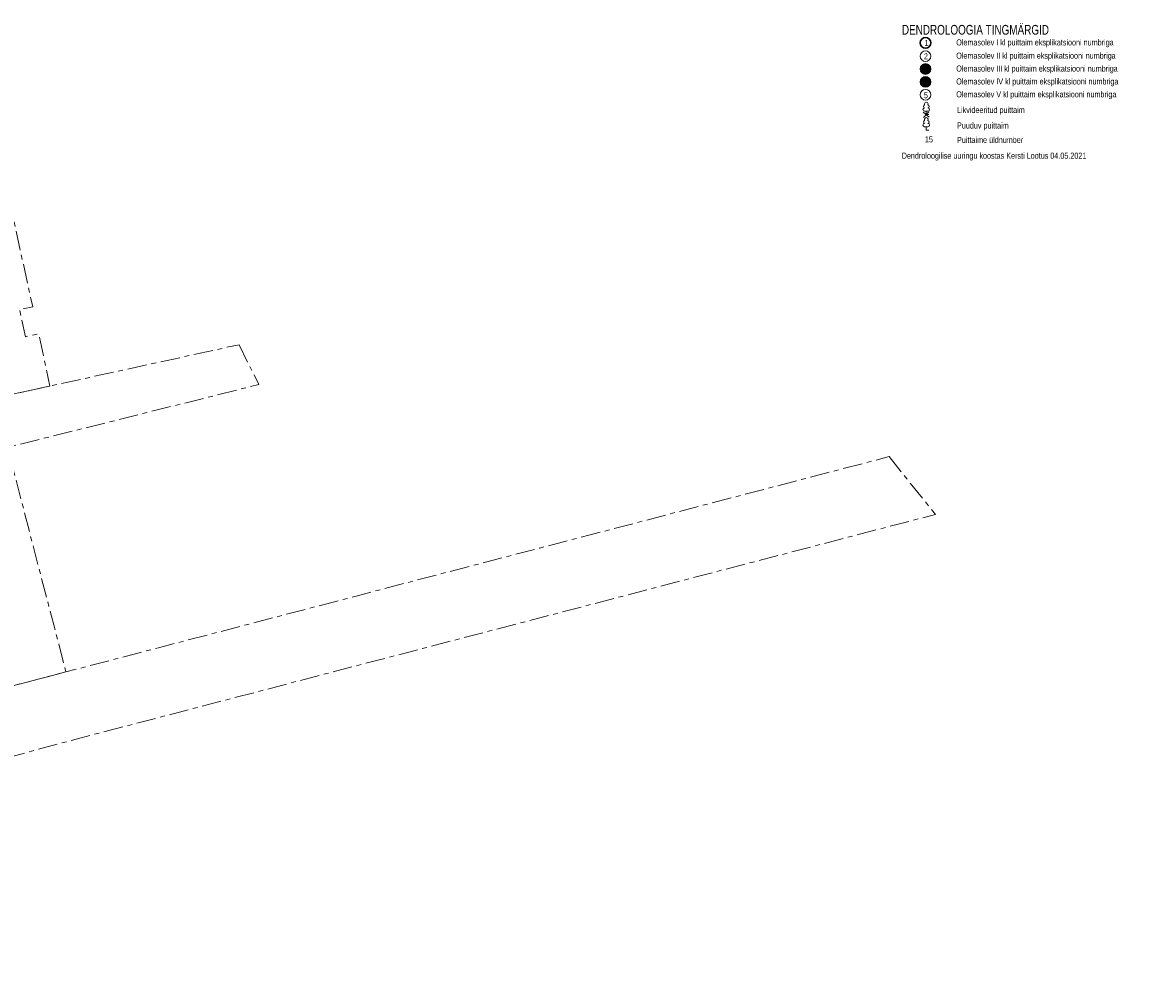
# Model space of a CAD drawing. Header units: metres. Extents: x 738076 to 738809, y 6589688 to 6590318.
# Tile 169 of 187: x 738560 to 738794, y 6589943 to 6590139. Entities that reach past the tile are written whole.
import ezdxf

# ---------------------------------------------------------------- set-up
doc = ezdxf.new("R2010")
doc.units = ezdxf.units.M
doc.linetypes.add('KATASTRIPIIR', pattern=[7, 4, -1, 1, -1])
for name, color, linetype, lineweight in [('_GE (2D)', 7, 'Continuous', 5), ('_MA-tingm2rgid (2D)', 7, 'Continuous', 5), ('_MA-tingm2rgid (2D)-1', 7, 'Continuous', 5), ('MA-MA tekst', 7, 'Continuous', 13), ('None', 7, 'Continuous', 5)]:
    doc.layers.add(name, color=color, linetype=linetype, lineweight=lineweight)
for name, color, linetype, lineweight, true_color in [('DE-MA dendro Puittaim I', 1, 'Continuous', 30, 0xff0000), ('DE-MA dendro Puittaim II', 7, 'Continuous', 18, 0x7fbfff), ('DE-MA dendro Puittaim III', 7, 'Continuous', 18, 0x33cc00), ('DE-MA dendro Puittaim IV', 30, 'Continuous', 18, 0xff7f00), ('DE-MA dendro Puittaim V', 7, 'Continuous', 18, 0x995f4c), ('DE-MA dendro Puunumber', 250, 'Continuous', 5, 0x333333), ('DE-MA haljastus puu', 7, 'Continuous', 9, 0x6c7c59), ('GE-PIIR', 7, 'Continuous', 18, 0xcc6600)]:
    doc.layers.add(name, color=color, linetype=linetype, lineweight=lineweight, true_color=true_color)
doc.styles.add('Swis721 LtCn BT', font='Swis721 LtCn BT')

# ---------------------------------------------------------------- blocks, each defined once
blk = doc.blocks.new('GE')
at = {"layer": 'GE-PIIR', "linetype": 'KATASTRIPIIR', "flags": 128}
for points in [[(99.41, 120.94), (138.35, 129.47), (139.72, 123.22), (149.74, 77.55), (147.06, 77), (148.22, 71.36), (150.97, 71.95), (153.31, 61.16), (114.38, 52.63), (99.41, 120.94)], [(192.4, 69.72), (196.5, 61.48), (144.53, 48.48), (115.05, 41.12), (114.38, 52.63), (153.31, 61.16), (192.4, 69.72)], [(144.53, 48.48), (156.62, 2.06), (125.53, -6.08), (115.05, 41.12), (144.53, 48.48)], [(326.83, 46.58), (336.39, 34.62), (221.1, 4.49), (187.91, -4.21), (158.97, -11.76), (141.69, -16.43), (102.97, -25.52), (54.34, -36.95), (24.07, -44.05), (-24.41, -55.44), (-44.94, -60.27), (-47.16, -46.41), (-25.45, -42.49), (16.11, -32.53), (106.5, -11.2), (125.53, -6.08), (156.62, 2.06), (158.76, 2.62), (175.76, 7.07), (208.18, 15.54), (216.63, 17.75), (254.6, 27.68), (264.76, 30.34), (326.83, 46.58)]]:
    blk.add_lwpolyline(points, dxfattribs=at)
blk = doc.blocks.new('GE (2D)')
at = {"layer": 'None', "color": 7, "transparency": 33554687}
blk.add_blockref('GE', (-2154003.72, -6234741.73, 4.5), dxfattribs=at)
blk = doc.blocks.new('likvideerunudpuu-1')
at = {"layer": 'DE-MA dendro Puunumber', "color": 5, "lineweight": 18, "true_color": 0x0000ff}
for p, q in [((-0.61, 0.51), (0.61, -0.51)), ((-0.54, -0.58), (0.54, 0.58))]:
    blk.add_line(p, q, dxfattribs=at)
blk = doc.blocks.new('MA-tingm2rgid (2D)')
at = {"layer": 'DE-MA dendro Puittaim III', "linetype": 'Continuous', "lineweight": 0, "true_color": 0xb1d9af, "transparency": 33554508}
h = blk.add_hatch(color=9, dxfattribs=at)
edge = h.paths.add_edge_path()
edge.add_arc((-2153669.37, -6234615.01), 1.11, 0, 360)
at = {"layer": 'DE-MA dendro Puittaim IV', "linetype": 'Continuous', "lineweight": 0, "true_color": 0xffffcc, "transparency": 33554508}
h = blk.add_hatch(color=7, dxfattribs=at)
edge = h.paths.add_edge_path()
edge.add_arc((-2153669.37, -6234617.68), 1.11, 0, 360)
at = {"layer": 'DE-MA dendro Puittaim I'}
blk.add_circle((-2153669.37, -6234609.61), 1.11, dxfattribs=at)
at = {"layer": 'DE-MA dendro Puittaim II'}
blk.add_circle((-2153669.37, -6234612.35), 1.11, dxfattribs=at)
at = {"layer": 'DE-MA dendro Puittaim III'}
blk.add_circle((-2153669.37, -6234615.01), 1.11, dxfattribs=at)
at = {"layer": 'DE-MA dendro Puittaim IV'}
blk.add_circle((-2153669.37, -6234617.68), 1.11, dxfattribs=at)
at = {"layer": 'DE-MA dendro Puittaim V'}
blk.add_circle((-2153669.37, -6234620.34), 1.11, dxfattribs=at)
at = {"layer": 'DE-MA haljastus puu'}
for p, q in [((-2153668.87, -6234623.75), (-2153669.56, -6234623.75)), ((-2153669.22, -6234624.43), (-2153669.22, -6234623.75)), ((-2153668.67, -6234624.43), (-2153669.22, -6234624.43))]:
    blk.add_line(p, q, dxfattribs=at)
at = {"layer": 'DE-MA haljastus puu', "color": 1, "true_color": 0xff0000}
for p, q in [((-2153668.87, -6234626.95), (-2153669.56, -6234626.95)), ((-2153669.22, -6234627.63), (-2153669.22, -6234626.95)), ((-2153668.67, -6234627.63), (-2153669.22, -6234627.63))]:
    blk.add_line(p, q, dxfattribs=at)
at = {"layer": 'DE-MA haljastus puu'}
for centre, radius, start, end in [((-2153669.56, -6234623.41), 0.339, 90.0016, 269.3953), ((-2153669.46, -6234622.75), 0.332, 109.0217, 253.1415), ((-2153669.22, -6234622.26), 0.396, 332.5799, 207.4201), ((-2153668.97, -6234622.75), 0.332, 286.8508, 70.9859), ((-2153668.88, -6234623.41), 0.339, 270.6047, 89.9984)]:
    blk.add_arc(centre, radius, start, end, dxfattribs=at)
at = {"layer": 'DE-MA haljastus puu', "color": 1, "true_color": 0xff0000}
for centre, radius, start, end in [((-2153669.22, -6234625.46), 0.396, 332.5799, 207.4201), ((-2153669.56, -6234626.61), 0.339, 90.0016, 269.3953), ((-2153669.46, -6234625.96), 0.332, 109.0217, 253.1415), ((-2153668.97, -6234625.96), 0.332, 286.8508, 70.9859), ((-2153668.88, -6234626.61), 0.339, 270.6047, 89.9984)]:
    blk.add_arc(centre, radius, start, end, dxfattribs=at)
at = {"layer": 'DE-MA haljastus puu'}
blk.add_blockref('likvideerunudpuu-1', (-2153669.22, -6234624.43), dxfattribs=at)
at = {"layer": 'MA-MA tekst', "line_spacing_factor": 1.004016, "style": 'Swis721 LtCn BT'}
for s, insert, char_height, width, attachment_point in [('DENDROLOOGIA TINGMÄRGID', (-2153674.25, -6234605.9), 2, 41.7852, 1), ('1', (-2153669.57, -6234609.61), 1.25, 0.3836, 4), ('Olemasolev I kl puittaim eksplikatsiooni numbriga', (-2153663.01, -6234609.7), 1.25, 39.8475, 4), ('Olemasolev II kl puittaim eksplikatsiooni numbriga', (-2153663.01, -6234612.44), 1.25, 40.3567, 4), ('2', (-2153669.7, -6234612.38), 1.25, 0.6438, 4), ('Olemasolev III kl puittaim eksplikatsiooni numbriga', (-2153663.01, -6234615.1), 1.25, 40.866, 4), ('3', (-2153669.81, -6234615.09), 1.25, 0.6517, 4), ('4', (-2153669.86, -6234617.77), 1.25, 0.6779, 4), ('Olemasolev IV kl puittaim eksplikatsiooni numbriga', (-2153663.01, -6234617.77), 1.25, 41.0694, 4), ('5', (-2153669.7, -6234620.44), 1.25, 0.6464, 4), ('Olemasolev V kl puittaim eksplikatsiooni numbriga', (-2153663.01, -6234620.43), 1.25, 40.5602, 4), ('Likvideeritud puittaim', (-2153662.85, -6234623.67), 1.25, 16.9562, 4), ('Puuduv puittaim', (-2153662.85, -6234626.88), 1.25, 12.8769, 4), ('Puittaime üldnumber', (-2153662.85, -6234629.68), 1.25, 16.6832, 4), ('Dendroloogilise uuringu koostas Kersti Lootus 04.05.2021', (-2153674.29, -6234633.12), 1.25, 41.0898, 4)]:
    blk.add_mtext(s, dxfattribs=dict(at, insert=insert, char_height=char_height, width=width, attachment_point=attachment_point))
at = {"layer": 'MA-MA tekst', "insert": (-2153669.49, -6234629.56), "char_height": 1.25, "attachment_point": 4, "line_spacing_factor": 1.004016, "style": 'Swis721 LtCn BT'}
blk.add_mtext('15', dxfattribs=at)
blk = doc.blocks.new('likvideerunudpuu-2')
at = {"layer": 'DE-MA dendro Puunumber', "color": 5, "lineweight": 18, "true_color": 0x0000ff}
for p, q in [((-0.61, 0.51), (0.61, -0.51)), ((-0.54, -0.58), (0.54, 0.58))]:
    blk.add_line(p, q, dxfattribs=at)
blk = doc.blocks.new('MA-tingm2rgid (2D)-1')
at = {"layer": 'DE-MA dendro Puittaim III', "linetype": 'Continuous', "lineweight": 0, "true_color": 0xb1d9af, "transparency": 33554508}
h = blk.add_hatch(color=9, dxfattribs=at)
edge = h.paths.add_edge_path()
edge.add_arc((-2153669.37, -6234615.01), 1.11, 0, 360)
at = {"layer": 'DE-MA dendro Puittaim IV', "linetype": 'Continuous', "lineweight": 0, "true_color": 0xffffcc, "transparency": 33554508}
h = blk.add_hatch(color=7, dxfattribs=at)
edge = h.paths.add_edge_path()
edge.add_arc((-2153669.37, -6234617.68), 1.11, 0, 360)
at = {"layer": 'DE-MA dendro Puittaim I'}
blk.add_circle((-2153669.37, -6234609.61), 1.11, dxfattribs=at)
at = {"layer": 'DE-MA dendro Puittaim II'}
blk.add_circle((-2153669.37, -6234612.35), 1.11, dxfattribs=at)
at = {"layer": 'DE-MA dendro Puittaim III'}
blk.add_circle((-2153669.37, -6234615.01), 1.11, dxfattribs=at)
at = {"layer": 'DE-MA dendro Puittaim IV'}
blk.add_circle((-2153669.37, -6234617.68), 1.11, dxfattribs=at)
at = {"layer": 'DE-MA dendro Puittaim V'}
blk.add_circle((-2153669.37, -6234620.34), 1.11, dxfattribs=at)
at = {"layer": 'DE-MA haljastus puu'}
for p, q in [((-2153668.87, -6234623.75), (-2153669.56, -6234623.75)), ((-2153669.22, -6234624.43), (-2153669.22, -6234623.75)), ((-2153668.67, -6234624.43), (-2153669.22, -6234624.43))]:
    blk.add_line(p, q, dxfattribs=at)
at = {"layer": 'DE-MA haljastus puu', "color": 1, "true_color": 0xff0000}
for p, q in [((-2153668.87, -6234626.95), (-2153669.56, -6234626.95)), ((-2153669.22, -6234627.63), (-2153669.22, -6234626.95)), ((-2153668.67, -6234627.63), (-2153669.22, -6234627.63))]:
    blk.add_line(p, q, dxfattribs=at)
at = {"layer": 'DE-MA haljastus puu'}
for centre, radius, start, end in [((-2153669.56, -6234623.41), 0.339, 90.0016, 269.3953), ((-2153669.46, -6234622.75), 0.332, 109.0217, 253.1415), ((-2153669.22, -6234622.26), 0.396, 332.5799, 207.4201), ((-2153668.97, -6234622.75), 0.332, 286.8508, 70.9859), ((-2153668.88, -6234623.41), 0.339, 270.6047, 89.9984)]:
    blk.add_arc(centre, radius, start, end, dxfattribs=at)
at = {"layer": 'DE-MA haljastus puu', "color": 1, "true_color": 0xff0000}
for centre, radius, start, end in [((-2153669.22, -6234625.46), 0.396, 332.5799, 207.4201), ((-2153669.56, -6234626.61), 0.339, 90.0016, 269.3953), ((-2153669.46, -6234625.96), 0.332, 109.0217, 253.1415), ((-2153668.97, -6234625.96), 0.332, 286.8508, 70.9859), ((-2153668.88, -6234626.61), 0.339, 270.6047, 89.9984)]:
    blk.add_arc(centre, radius, start, end, dxfattribs=at)
at = {"layer": 'DE-MA haljastus puu'}
blk.add_blockref('likvideerunudpuu-2', (-2153669.22, -6234624.43), dxfattribs=at)
at = {"layer": 'MA-MA tekst', "line_spacing_factor": 1.004016, "style": 'Swis721 LtCn BT'}
for s, insert, char_height, width, attachment_point in [('DENDROLOOGIA TINGMÄRGID', (-2153674.25, -6234605.9), 2, 41.7852, 1), ('1', (-2153669.57, -6234609.61), 1.25, 0.3836, 4), ('Olemasolev I kl puittaim eksplikatsiooni numbriga', (-2153663.01, -6234609.7), 1.25, 39.8475, 4), ('Olemasolev II kl puittaim eksplikatsiooni numbriga', (-2153663.01, -6234612.44), 1.25, 40.3567, 4), ('2', (-2153669.7, -6234612.38), 1.25, 0.6438, 4), ('Olemasolev III kl puittaim eksplikatsiooni numbriga', (-2153663.01, -6234615.1), 1.25, 40.866, 4), ('3', (-2153669.81, -6234615.09), 1.25, 0.6517, 4), ('4', (-2153669.86, -6234617.77), 1.25, 0.6779, 4), ('Olemasolev IV kl puittaim eksplikatsiooni numbriga', (-2153663.01, -6234617.77), 1.25, 41.0694, 4), ('5', (-2153669.7, -6234620.44), 1.25, 0.6464, 4), ('Olemasolev V kl puittaim eksplikatsiooni numbriga', (-2153663.01, -6234620.43), 1.25, 40.5602, 4), ('Likvideeritud puittaim', (-2153662.85, -6234623.67), 1.25, 16.9562, 4), ('Puuduv puittaim', (-2153662.85, -6234626.88), 1.25, 12.8769, 4), ('Puittaime üldnumber', (-2153662.85, -6234629.68), 1.25, 16.6832, 4), ('Dendroloogilise uuringu koostas Kersti Lootus 04.05.2021', (-2153674.29, -6234633.12), 1.25, 41.0898, 4)]:
    blk.add_mtext(s, dxfattribs=dict(at, insert=insert, char_height=char_height, width=width, attachment_point=attachment_point))
at = {"layer": 'MA-MA tekst', "insert": (-2153669.49, -6234629.56), "char_height": 1.25, "attachment_point": 4, "line_spacing_factor": 1.004016, "style": 'Swis721 LtCn BT'}
blk.add_mtext('15', dxfattribs=at)

msp = doc.modelspace()

# ---------------------------------------------------------------- block references
at = {"layer": '_GE (2D)'}
msp.add_blockref('GE (2D)', (2892415.88, 12824744.77), dxfattribs=at)

# ---------------------------------------------------------------- next in the draw order: block references
at = {"layer": '_MA-tingm2rgid (2D)'}
msp.add_blockref('MA-tingm2rgid (2D)', (2892415.88, 12824744.77), dxfattribs=at)

# ---------------------------------------------------------------- next in the draw order: block references
at = {"layer": '_MA-tingm2rgid (2D)-1'}
msp.add_blockref('MA-tingm2rgid (2D)-1', (2892415.88, 12824744.77), dxfattribs=at)

doc.saveas('drawing.dxf')
